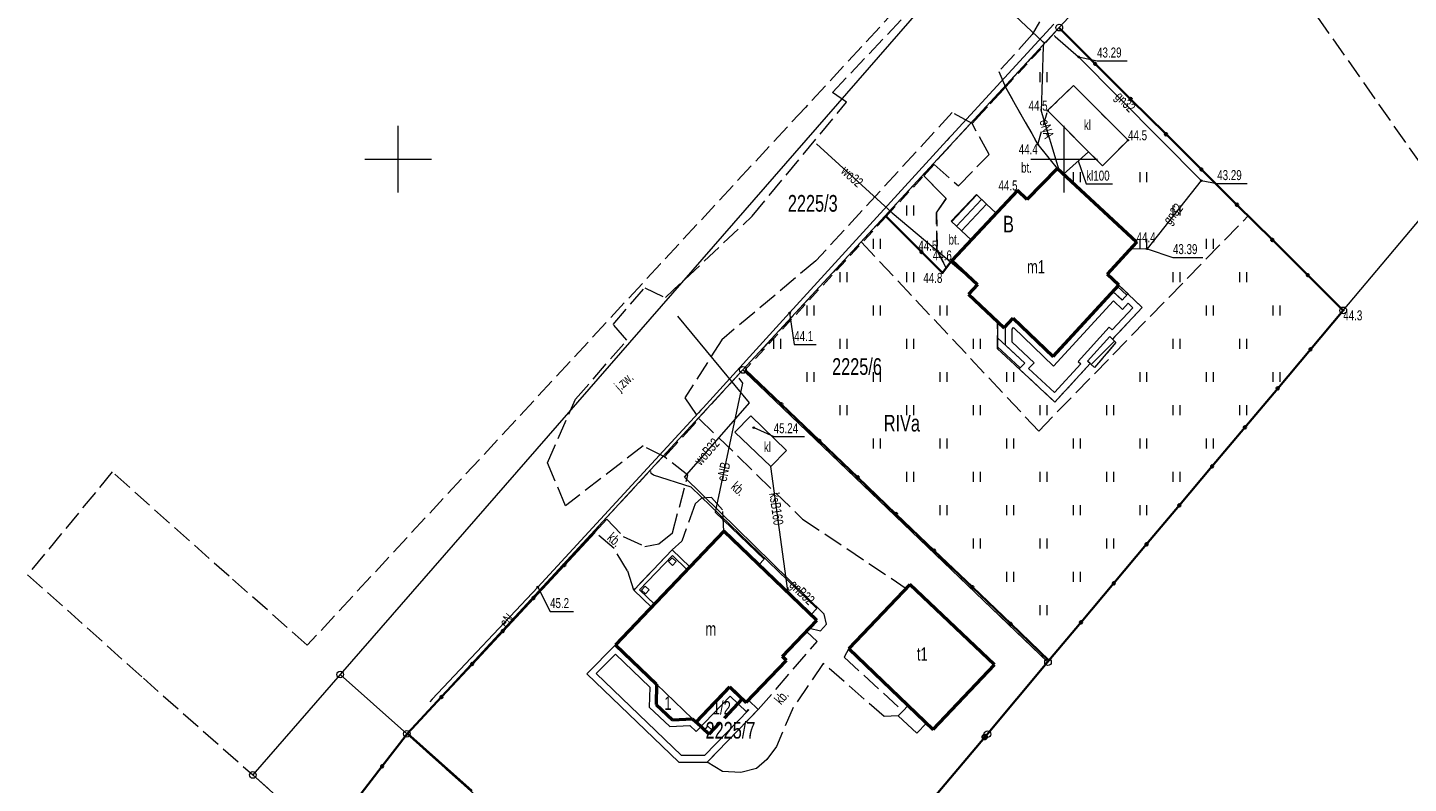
# Model space of a CAD drawing. Header units: millimetres. Extents: x 6552798 to 6553858, y 5859376 to 5860252.
# Tile 21 of 43: x 6553272 to 6553376, y 5859903 to 5859960. Entities that reach past the tile are written whole.
import ezdxf
from ezdxf.enums import TextEntityAlignment as Align

# ---------------------------------------------------------------- set-up
doc = ezdxf.new("R2010")
doc.units = ezdxf.units.MM
for name, pattern in [('1', [0]), ('1_OTKJ', [2, 1.5, -0.5]), ('1_OTKU', [2, 1.5, -0.5]), ('1_OTZI', [1.5, 1, -0.5]), ('1_OTZT', [1.5, 1, -0.5]), ('2_1', [0]), ('2_EGBA', [2.5, 2, -0.5]), ('2_EGBI17', [0]), ('2_EGBN', [0]), ('2_EGBO', [0]), ('2_EGBS', [0]), ('2_EGBSG', [0]), ('2_EGBT', [0]), ('2_EGBU_A', [0]), ('3_SUEP_A', [0]), ('3_SUGP', [0]), ('3_SUKM', [0]), ('3_SUKP', [0]), ('3_SUWP', [0]), ('GDE', [0]), ('GUK', [2, 1.5, -0.5])]:
    doc.linetypes.add(name, pattern=pattern)
for name, color, linetype, lineweight in [('Dzialki', 7, 'GDE', 18), ('EGBB_E_T_0', 7, 'Continuous', 20), ('EGBB_L_0', 7, '2_EGBU_A', 50), ('EGBC_E_T_0', 7, 'Continuous', 20), ('EGBC_E_T_3', 7, 'Continuous', 20), ('EGBC_L_0', 7, '2_EGBN', 18), ('EGBC_L_3', 7, '2_EGBA', 50), ('EGBE_L_0', 7, '2_EGBT', 18), ('EGBE_L_3', 7, '2_EGBS', 18), ('EGBE_L_4', 7, '2_EGBO', 18), ('EGBE_L_8', 7, '2_1', 18), ('Kontury', 3, 'GUK', 18), ('Numery_dzialek', 7, 'Continuous', 13), ('Numery_konturow', 3, 'Continuous', 13), ('OTK_E_T_0', 7, 'Continuous', 0), ('OTK_E_T_3', 7, 'Continuous', 0), ('OTK_L_0', 7, '1_OTKJ', 18), ('OTK_L_4', 7, '1_OTKU', 18), ('OTO_L_0', 7, 'Continuous', 35), ('OTR_T_1', 7, 'Continuous', 18), ('OTZ_L_3', 7, '1_OTZT', 18), ('Podzial_sekcyjny_krzyze', 7, '1', 0), ('Punkty', 7, 'Continuous', 18), ('SUEP_E_T_0', 1, 'Continuous', 0), ('SUEP_L_0', 1, '3_SUEP_A', 18), ('SUER_T_0', 1, 'Continuous', 18), ('SUGP_E_T_0', 52, 'Continuous', 0), ('SUGP_L_0', 52, '3_SUGP', 18), ('SUGR_T_0', 52, 'Continuous', 18), ('SUK_E_T_2', 34, 'Continuous', 0), ('SUK_L_3', 34, '3_SUKM', 18), ('SUKP_E_T_0', 34, 'Continuous', 0), ('SUKP_L_0', 34, '3_SUKP', 18), ('SUKR_T_0', 34, 'Continuous', 18), ('SUWP_E_T_0', 5, 'Continuous', 0), ('SUWP_L_0', 5, '3_SUWP', 18)]:
    doc.layers.add(name, color=color, linetype=linetype, lineweight=lineweight)
doc.styles.get("Standard").update_dxf_attribs({"font": 'arial.ttf'})

# ---------------------------------------------------------------- blocks, each defined once
blk = doc.blocks.new('GRT')
at = {"linetype": 'Continuous'}
blk.add_circle((0, 0), 0.25, dxfattribs=at)
blk = doc.blocks.new('2_OTRN')
at = {"linetype": 'Continuous'}
blk.add_circle((0, 0), 0.045, dxfattribs=at)
blk = doc.blocks.new('2_OTZT')
at = {"linetype": 'Continuous'}
for p, q in [((-0.2625, -0.375), (-0.2625, 0.375)), ((0.2625, -0.375), (0.2625, 0.375))]:
    blk.add_line(p, q, dxfattribs=at)
blk = doc.blocks.new('4_SUPS')
at = {"linetype": 'Continuous'}
blk.add_circle((0, 0), 0.0625, dxfattribs=at)

msp = doc.modelspace()

# ---------------------------------------------------------------- linework, layer by layer
at = {"layer": 'Dzialki'}
for p, q in [((6553367.49, 5859993.76), (6553295.64, 5859911.33)), ((6553349.63, 5859959.88), (6553374.23, 5859986.51)), ((6553370.95, 5859938.66), (6553393.74, 5859965.8)), ((6553325.88, 5859934.19), (6553349.63, 5859959.88)), ((6553349.63, 5859959.88), (6553370.95, 5859938.66)), ((6553348.78, 5859912.26), (6553370.95, 5859938.66)), ((6553300.64, 5859906.87), (6553325.88, 5859934.19)), ((6553325.88, 5859934.19), (6553348.78, 5859912.26)), ((6553344.23, 5859906.85), (6553348.78, 5859912.26)), ((6553295.64, 5859911.33), (6553289.08, 5859903.79)), ((6553295.64, 5859911.33), (6553300.64, 5859906.87)), ((6553300.64, 5859906.87), (6553325.57, 5859884.63)), ((6553325.57, 5859884.63), (6553344.23, 5859906.85)), ((6553289.08, 5859903.79), (6553295.05, 5859898.46))]:
    msp.add_line(p, q, dxfattribs=at)
at = {"layer": 'EGBB_L_0', "linetype": '2_EGBU_A'}
for p, q in [((6553349.46, 5859949.32), (6553347.179, 5859946.991)), ((6553355.43, 5859943.77), (6553349.46, 5859949.32)), ((6553346.49, 5859947.66), (6553341.56, 5859942.41)), ((6553347.179, 5859946.991), (6553346.49, 5859947.66)), ((6553355.43, 5859943.77), (6553353.226, 5859941.382)), ((6553341.56, 5859942.41), (6553343.492, 5859940.596)), ((6553354.1, 5859940.56), (6553353.226, 5859941.382)), ((6553343.492, 5859940.596), (6553342.807, 5859939.867)), ((6553342.807, 5859939.867), (6553345.49, 5859937.348)), ((6553349.16, 5859935.19), (6553354.1, 5859940.56)), ((6553345.49, 5859937.348), (6553346.174, 5859938.077)), ((6553346.174, 5859938.077), (6553349.16, 5859935.19)), ((6553324.45, 5859922.08), (6553316.3, 5859913.55)), ((6553331.42, 5859915.38), (6553324.45, 5859922.08)), ((6553338.41, 5859918.08), (6553333.83, 5859913.27)), ((6553344.77, 5859912.05), (6553338.41, 5859918.08)), ((6553328.85, 5859912.67), (6553331.42, 5859915.38)), ((6553316.3, 5859913.55), (6553319.39, 5859910.6)), ((6553329.14, 5859912.39), (6553328.85, 5859912.67)), ((6553333.83, 5859913.27), (6553340.16, 5859907.21)), ((6553326.12, 5859909.23), (6553329.14, 5859912.39)), ((6553340.16, 5859907.21), (6553344.77, 5859912.05)), ((6553319.39, 5859910.6), (6553319.35, 5859909.09)), ((6553322.36, 5859907.75), (6553324.9, 5859910.4)), ((6553324.9, 5859910.4), (6553326.12, 5859909.23)), ((6553319.35, 5859909.09), (6553320.58, 5859907.94)), ((6553320.58, 5859907.94), (6553322.09, 5859908.01)), ((6553322.09, 5859908.01), (6553322.36, 5859907.75))]:
    msp.add_line(p, q, dxfattribs=at)
at = {"layer": 'EGBC_L_0', "linetype": '2_EGBN'}
for p, q in [((6553319.35, 5859909.09), (6553319.39, 5859910.6)), ((6553319.39, 5859910.6), (6553322.09, 5859908.01)), ((6553320.58, 5859907.94), (6553319.35, 5859909.09)), ((6553322.09, 5859908.01), (6553320.58, 5859907.94))]:
    msp.add_line(p, q, dxfattribs=at)
at = {"layer": 'EGBC_L_3', "linetype": '2_EGBA'}
for p, q in [((6553322.36, 5859907.75), (6553324.9, 5859910.4)), ((6553324.9, 5859910.4), (6553325.829, 5859909.509)), ((6553325.829, 5859909.509), (6553323.31, 5859906.84)), ((6553323.31, 5859906.84), (6553322.36, 5859907.75))]:
    msp.add_line(p, q, dxfattribs=at)
at = {"layer": 'EGBE_L_0', "linetype": '2_EGBT'}
for p, q in [((6553349.16, 5859935.19), (6553353.66, 5859940.082)), ((6553349.181, 5859934.474), (6553353.686, 5859939.371)), ((6553355.156, 5859938.853), (6553353.593, 5859937.199)), ((6553353.686, 5859939.371), (6553354.369, 5859938.729)), ((6553354.369, 5859938.729), (6553354.804, 5859939.191)), ((6553354.804, 5859939.191), (6553355.156, 5859938.853)), ((6553345.583, 5859937.447), (6553346.174, 5859938.077)), ((6553346.174, 5859938.077), (6553349.16, 5859935.19)), ((6553346.085, 5859937.252), (6553346.192, 5859937.365)), ((6553346.095, 5859936.263), (6553346.085, 5859937.252)), ((6553346.192, 5859937.365), (6553349.181, 5859934.474)), ((6553353.375, 5859937.396), (6553351.051, 5859934.834)), ((6553353.593, 5859937.199), (6553353.375, 5859937.396)), ((6553347.736, 5859934.733), (6553346.095, 5859936.263)), ((6553347.327, 5859934.294), (6553347.736, 5859934.733)), ((6553351.249, 5859934.646), (6553349.263, 5859932.489)), ((6553351.051, 5859934.834), (6553351.249, 5859934.646)), ((6553349.263, 5859932.489), (6553347.327, 5859934.294)), ((6553316.3, 5859913.55), (6553314.15, 5859911.39)), ((6553314.863, 5859911.398), (6553316.309, 5859912.85)), ((6553319.39, 5859910.6), (6553316.3, 5859913.55)), ((6553316.309, 5859912.85), (6553318.884, 5859910.391)), ((6553314.15, 5859911.39), (6553321.06, 5859904.74)), ((6553321.26, 5859905.242), (6553314.863, 5859911.398)), ((6553319.35, 5859909.09), (6553319.39, 5859910.6)), ((6553318.884, 5859910.391), (6553318.844, 5859908.878)), ((6553324.9, 5859910.4), (6553322.36, 5859907.75)), ((6553322.374, 5859907.042), (6553324.915, 5859909.693)), ((6553326.12, 5859909.23), (6553324.9, 5859910.4)), ((6553324.915, 5859909.693), (6553326.135, 5859908.522)), ((6553318.844, 5859908.878), (6553320.393, 5859907.431)), ((6553320.58, 5859907.94), (6553319.35, 5859909.09)), ((6553326.321, 5859908.688), (6553322.987, 5859905.258)), ((6553323.2, 5859904.76), (6553327.03, 5859908.7)), ((6553326.291, 5859909.409), (6553326.12, 5859909.23)), ((6553326.135, 5859908.522), (6553326.306, 5859908.701)), ((6553327.03, 5859908.7), (6553326.291, 5859909.409)), ((6553326.306, 5859908.701), (6553326.321, 5859908.688)), ((6553320.393, 5859907.431), (6553321.898, 5859907.501)), ((6553322.09, 5859908.01), (6553320.58, 5859907.94)), ((6553321.898, 5859907.501), (6553322.374, 5859907.042)), ((6553322.36, 5859907.75), (6553322.09, 5859908.01)), ((6553321.06, 5859904.74), (6553323.2, 5859904.76)), ((6553322.987, 5859905.258), (6553321.26, 5859905.242))]:
    msp.add_line(p, q, dxfattribs=at)
at = {"layer": 'EGBE_L_0', "linetype": '2_EGBS'}
for p, q in [((6553353.66, 5859940.082), (6553354.347, 5859939.436)), ((6553354.785, 5859939.902), (6553354.347, 5859939.436)), ((6553355.86, 5859938.87), (6553354.785, 5859939.902)), ((6553353.62, 5859936.5), (6553355.86, 5859938.87)), ((6553345.597, 5859936.043), (6553345.583, 5859937.447)), ((6553351.75, 5859934.86), (6553353.41, 5859936.69)), ((6553345.597, 5859936.043), (6553347.03, 5859934.708)), ((6553349.29, 5859931.78), (6553351.95, 5859934.67)), ((6553351.95, 5859934.67), (6553351.75, 5859934.86)), ((6553346.62, 5859934.269), (6553349.29, 5859931.78))]:
    msp.add_line(p, q, dxfattribs=at)
at = {"layer": 'EGBE_L_0', "linetype": '2_EGBSG'}
for p, q in [((6553353.41, 5859936.69), (6553353.62, 5859936.5)), ((6553346.62, 5859934.269), (6553347.03, 5859934.708))]:
    msp.add_line(p, q, dxfattribs=at)
at = {"layer": 'EGBE_L_3', "linetype": '2_EGBS'}
for p, q in [((6553341.51, 5859945.36), (6553343.41, 5859947.35)), ((6553341.551, 5859945.322), (6553343.434, 5859947.327)), ((6553341.915, 5859944.98), (6553343.799, 5859946.985)), ((6553343.41, 5859947.35), (6553344.163, 5859946.643)), ((6553342.28, 5859944.637), (6553344.163, 5859946.643)), ((6553344.892, 5859945.958), (6553343.009, 5859943.953)), ((6553344.163, 5859946.643), (6553344.892, 5859945.958)), ((6553343.009, 5859943.953), (6553342.28, 5859944.637)), ((6553353.66, 5859940.082), (6553354.354, 5859939.443)), ((6553353.66, 5859940.082), (6553354.347, 5859939.436)), ((6553353.998, 5859940.45), (6553354.696, 5859939.807)), ((6553354.785, 5859939.902), (6553354.1, 5859940.56)), ((6553354.785, 5859939.902), (6553354.347, 5859939.436)), ((6553344.98, 5859937.827), (6553345, 5859935.78)), ((6553345.49, 5859937.348), (6553344.98, 5859937.827)), ((6553347.03, 5859934.708), (6553344.992, 5859936.608)), ((6553345.583, 5859937.447), (6553345.49, 5859937.348)), ((6553345.597, 5859936.043), (6553345.583, 5859937.447)), ((6553351.75, 5859934.86), (6553353.41, 5859936.69)), ((6553353.41, 5859936.69), (6553351.752, 5859934.858)), ((6553346.689, 5859934.342), (6553344.999, 5859935.918)), ((6553345, 5859935.78), (6553346.62, 5859934.269)), ((6553345.597, 5859936.043), (6553347.03, 5859934.708)), ((6553353.773, 5859936.347), (6553352.025, 5859934.599)), ((6553353.88, 5859936.24), (6553352.261, 5859934.374)), ((6553352.261, 5859934.374), (6553351.75, 5859934.86)), ((6553317.68, 5859917.67), (6553320.56, 5859920.68)), ((6553320.58, 5859920.25), (6553318.11, 5859917.68)), ((6553320.56, 5859920.68), (6553321.89, 5859919.4)), ((6553321.689, 5859919.191), (6553320.58, 5859920.25)), ((6553321.89, 5859919.4), (6553321.689, 5859919.191)), ((6553319.017, 5859916.393), (6553317.68, 5859917.67)), ((6553318.11, 5859917.68), (6553319.227, 5859916.613)), ((6553319.227, 5859916.613), (6553319.017, 5859916.393))]:
    msp.add_line(p, q, dxfattribs=at)
at = {"layer": 'EGBE_L_3', "linetype": '2_EGBSG'}
for p, q in [((6553342.28, 5859944.637), (6553341.51, 5859945.36)), ((6553354.1, 5859940.56), (6553353.66, 5859940.082)), ((6553353.41, 5859936.69), (6553353.62, 5859936.5)), ((6553353.62, 5859936.5), (6553353.88, 5859936.24)), ((6553346.62, 5859934.269), (6553347.03, 5859934.708))]:
    msp.add_line(p, q, dxfattribs=at)
at = {"layer": 'EGBE_L_4', "linetype": '2_EGBO'}
for p, q in [((6553320.57, 5859920.09), (6553320.29, 5859919.8)), ((6553320.86, 5859919.81), (6553320.57, 5859920.09)), ((6553320.29, 5859919.8), (6553320.58, 5859919.52)), ((6553320.58, 5859919.52), (6553320.86, 5859919.81)), ((6553318.26, 5859917.67), (6553318.54, 5859917.96)), ((6553318.54, 5859917.96), (6553318.83, 5859917.68)), ((6553318.55, 5859917.39), (6553318.26, 5859917.67)), ((6553318.83, 5859917.68), (6553318.55, 5859917.39)), ((6553322.98, 5859907.16), (6553323.25, 5859907.45)), ((6553323.31, 5859906.84), (6553322.98, 5859907.16)), ((6553323.25, 5859907.45), (6553323.58, 5859907.13)), ((6553323.58, 5859907.13), (6553323.31, 5859906.84))]:
    msp.add_line(p, q, dxfattribs=at)
at = {"layer": 'EGBE_L_8', "linetype": '2_EGBI17'}
for p, q in [((6553337.54, 5859908.22), (6553337.88, 5859908.58)), ((6553337.88, 5859908.58), (6553338.29, 5859909)), ((6553338.29, 5859909), (6553339.664, 5859907.685)), ((6553338.93, 5859906.92), (6553337.54, 5859908.22)), ((6553339.664, 5859907.685), (6553338.93, 5859906.92))]:
    msp.add_line(p, q, dxfattribs=at)
at = {"layer": 'Kontury'}
for p, q in [((6553349.74, 5859974.6), (6553330.57, 5859953.9)), ((6553349.63, 5859959.88), (6553360.95, 5859972.13)), ((6553360.95, 5859972.13), (6553378.11, 5859947.73)), ((6553349.63, 5859959.88), (6553334.76, 5859943.8)), ((6553363.81, 5859945.76), (6553349.63, 5859959.88)), ((6553330.57, 5859953.9), (6553319.69, 5859942.15)), ((6553348.08, 5859929.6), (6553363.81, 5859945.76)), ((6553325.88, 5859934.19), (6553334.76, 5859943.8)), ((6553334.76, 5859943.8), (6553348.08, 5859929.6)), ((6553319.69, 5859942.15), (6553293.17, 5859913.53)), ((6553325.88, 5859934.19), (6553300.64, 5859906.87)), ((6553348.78, 5859912.26), (6553325.88, 5859934.19)), ((6553278.53, 5859926.53), (6553272.17, 5859918.82)), ((6553287.3, 5859918.7), (6553278.53, 5859926.53)), ((6553272.17, 5859918.82), (6553280.86, 5859911.06)), ((6553293.17, 5859913.53), (6553287.3, 5859918.7)), ((6553344.23, 5859906.85), (6553348.78, 5859912.26)), ((6553280.86, 5859911.06), (6553289.08, 5859903.79)), ((6553300.64, 5859906.87), (6553325.57, 5859884.63)), ((6553325.57, 5859884.63), (6553344.23, 5859906.85)), ((6553289.08, 5859903.79), (6553295.05, 5859898.46))]:
    msp.add_line(p, q, dxfattribs=at)
at = {"layer": 'OTK_L_0', "linetype": '1_OTKJ'}
for p, q in [((6553354.21, 5859970.68), (6553347.59, 5859959.36)), ((6553332.6, 5859955.02), (6553346.45, 5859969.64)), ((6553347.59, 5859959.36), (6553345.1, 5859956.59)), ((6553345.1, 5859956.59), (6553345.59, 5859955.41)), ((6553345.59, 5859955.41), (6553343.08, 5859952.69)), ((6553326.57, 5859945.73), (6553333.66, 5859954.29)), ((6553333.66, 5859954.29), (6553332.6, 5859955.02)), ((6553341.59, 5859953.51), (6553331.36, 5859942.38)), ((6553343.08, 5859952.69), (6553341.59, 5859953.51)), ((6553320.05, 5859939.62), (6553326.57, 5859945.73)), ((6553331.36, 5859942.38), (6553324.28, 5859936.45)), ((6553316.14, 5859937.6), (6553318.5, 5859940.36)), ((6553318.5, 5859940.36), (6553320.05, 5859939.62)), ((6553317.16, 5859936.42), (6553316.14, 5859937.6)), ((6553313.31, 5859932), (6553317.16, 5859936.42)), ((6553324.28, 5859936.45), (6553321.52, 5859932.09)), ((6553311.21, 5859927.21), (6553313.31, 5859932)), ((6553321.52, 5859932.09), (6553322.6, 5859930.52)), ((6553319.98, 5859927.67), (6553322.6, 5859930.52)), ((6553318.38, 5859928.49), (6553312.56, 5859924)), ((6553319.98, 5859927.67), (6553318.38, 5859928.49)), ((6553312.56, 5859924), (6553311.21, 5859927.21))]:
    msp.add_line(p, q, dxfattribs=at)
at = {"layer": 'OTK_L_4', "linetype": '1_OTKU'}
for p, q in [((6553343.08, 5859952.69), (6553345.59, 5859955.41)), ((6553345.59, 5859955.41), (6553348.01, 5859951.12)), ((6553344.36, 5859950.37), (6553343.08, 5859952.69)), ((6553348.01, 5859951.12), (6553349.46, 5859949.32)), ((6553342.05, 5859948.01), (6553344.36, 5859950.37)), ((6553339.45, 5859948.76), (6553340.23, 5859949.6)), ((6553340.23, 5859949.6), (6553342.05, 5859948.01)), ((6553349.46, 5859949.32), (6553347.179, 5859946.991)), ((6553341.13, 5859947.05), (6553339.45, 5859948.76)), ((6553340.4, 5859945.98), (6553341.13, 5859947.05)), ((6553346.49, 5859947.66), (6553341.56, 5859942.41)), ((6553347.179, 5859946.991), (6553346.49, 5859947.66)), ((6553340.47, 5859943.14), (6553340.4, 5859945.98)), ((6553341.138, 5859941.851), (6553340.47, 5859943.14)), ((6553341.56, 5859942.41), (6553341.138, 5859941.851)), ((6553319.98, 5859927.67), (6553322.6, 5859930.52)), ((6553322.6, 5859930.52), (6553330.35, 5859923)), ((6553321.74, 5859926.3), (6553319.98, 5859927.67)), ((6553320.59, 5859921.96), (6553321.74, 5859926.3)), ((6553322.28, 5859924.15), (6553321.3, 5859921.33)), ((6553322.76, 5859924.56), (6553322.28, 5859924.15)), ((6553323.51, 5859924.62), (6553322.76, 5859924.56)), ((6553324.35, 5859923.68), (6553323.51, 5859924.62)), ((6553324.45, 5859922.08), (6553324.35, 5859923.68)), ((6553314.76, 5859922.01), (6553315.65, 5859923)), ((6553316.2, 5859920.8), (6553314.76, 5859922.01)), ((6553315.65, 5859923), (6553316.89, 5859921.68)), ((6553331.42, 5859915.38), (6553324.45, 5859922.08)), ((6553330.35, 5859923), (6553338.14, 5859917.79)), ((6553316.89, 5859921.68), (6553318.52, 5859920.93)), ((6553318.52, 5859920.93), (6553319.55, 5859921.15)), ((6553319.55, 5859921.15), (6553320.59, 5859921.96)), ((6553321.3, 5859921.33), (6553320.56, 5859920.68)), ((6553317.22, 5859919.11), (6553316.2, 5859920.8)), ((6553320.56, 5859920.68), (6553317.68, 5859917.67)), ((6553317.68, 5859917.67), (6553317.22, 5859919.11)), ((6553338.14, 5859917.79), (6553333.83, 5859913.27)), ((6553330.65, 5859914.56), (6553331.42, 5859915.38)), ((6553327.03, 5859908.7), (6553331.44, 5859913.81)), ((6553331.44, 5859913.81), (6553330.65, 5859914.56)), ((6553333.83, 5859913.27), (6553333.47, 5859912.62)), ((6553331.91, 5859912.16), (6553329.65, 5859908.85)), ((6553336.49, 5859908.17), (6553331.91, 5859912.16)), ((6553333.47, 5859912.62), (6553337.88, 5859908.58)), ((6553323.2, 5859904.76), (6553327.03, 5859908.7)), ((6553329.65, 5859908.85), (6553328.39, 5859905.93)), ((6553337.88, 5859908.58), (6553337.54, 5859908.22)), ((6553337.54, 5859908.22), (6553336.49, 5859908.17)), ((6553328.39, 5859905.93), (6553327.67, 5859904.96)), ((6553324.33, 5859904.05), (6553323.2, 5859904.76)), ((6553327.67, 5859904.96), (6553326.89, 5859904.28)), ((6553325.72, 5859903.97), (6553324.33, 5859904.05)), ((6553326.89, 5859904.28), (6553325.72, 5859903.97))]:
    msp.add_line(p, q, dxfattribs=at)
at = {"layer": 'OTO_L_0'}
for p, q in [((6553349.66, 5859959.81), (6553352.32, 5859957.167)), ((6553352.32, 5859957.167), (6553354.982, 5859954.523)), ((6553354.982, 5859954.523), (6553357.643, 5859951.879)), ((6553357.643, 5859951.879), (6553360.305, 5859949.235)), ((6553360.305, 5859949.235), (6553362.966, 5859946.592)), ((6553362.966, 5859946.592), (6553365.627, 5859943.948)), ((6553336.64, 5859945.71), (6553339.282, 5859943.049)), ((6553365.627, 5859943.948), (6553368.289, 5859941.304)), ((6553339.282, 5859943.049), (6553340.85, 5859941.47)), ((6553340.85, 5859941.47), (6553341.56, 5859942.41)), ((6553368.289, 5859941.304), (6553370.95, 5859938.66)), ((6553368.489, 5859935.734), (6553370.95, 5859938.66)), ((6553366.028, 5859932.808), (6553368.489, 5859935.734)), ((6553326.04, 5859934.21), (6553328.749, 5859931.617)), ((6553363.568, 5859929.881), (6553366.028, 5859932.808)), ((6553328.749, 5859931.617), (6553331.621, 5859928.869)), ((6553361.107, 5859926.955), (6553363.568, 5859929.881)), ((6553331.621, 5859928.869), (6553334.492, 5859926.121)), ((6553358.646, 5859924.029), (6553361.107, 5859926.955)), ((6553334.492, 5859926.121), (6553337.364, 5859923.373)), ((6553337.364, 5859923.373), (6553340.235, 5859920.625)), ((6553356.185, 5859921.103), (6553358.646, 5859924.029)), ((6553312.457, 5859919.537), (6553314.76, 5859922.01)), ((6553353.724, 5859918.176), (6553356.185, 5859921.103)), ((6553340.235, 5859920.625), (6553343.107, 5859917.876)), ((6553310.154, 5859917.064), (6553312.457, 5859919.537)), ((6553343.107, 5859917.876), (6553345.978, 5859915.128)), ((6553351.264, 5859915.25), (6553353.724, 5859918.176)), ((6553307.851, 5859914.591), (6553310.154, 5859917.064)), ((6553345.978, 5859915.128), (6553348.85, 5859912.38)), ((6553348.85, 5859912.38), (6553351.264, 5859915.25)), ((6553305.548, 5859912.118), (6553307.851, 5859914.591)), ((6553303.246, 5859909.644), (6553305.548, 5859912.118)), ((6553348.85, 5859912.38), (6553344.026, 5859906.637)), ((6553300.69, 5859906.9), (6553303.246, 5859909.644)), ((6553298.788, 5859904.443), (6553300.69, 5859906.9)), ((6553305.525, 5859902.607), (6553300.69, 5859906.9)), ((6553344.026, 5859906.637), (6553339.429, 5859901.165)), ((6553296.885, 5859901.985), (6553298.788, 5859904.443))]:
    msp.add_line(p, q, dxfattribs=at)
for centre, radius in [((6553352.32, 5859957.167), 0.085), ((6553354.982, 5859954.523), 0.085), ((6553357.643, 5859951.879), 0.085), ((6553360.305, 5859949.235), 0.085), ((6553362.966, 5859946.592), 0.085), ((6553365.627, 5859943.948), 0.085), ((6553339.282, 5859943.049), 0.085), ((6553368.289, 5859941.304), 0.085), ((6553368.489, 5859935.734), 0.085), ((6553366.028, 5859932.808), 0.085), ((6553328.749, 5859931.617), 0.085), ((6553363.568, 5859929.881), 0.085), ((6553331.621, 5859928.869), 0.085), ((6553334.492, 5859926.121), 0.085), ((6553361.107, 5859926.955), 0.085), ((6553358.646, 5859924.029), 0.085), ((6553337.364, 5859923.373), 0.085), ((6553356.185, 5859921.103), 0.085), ((6553340.235, 5859920.625), 0.085), ((6553312.457, 5859919.537), 0.085), ((6553343.107, 5859917.876), 0.085), ((6553353.724, 5859918.176), 0.085), ((6553310.154, 5859917.064), 0.085), ((6553345.978, 5859915.128), 0.085), ((6553351.264, 5859915.25), 0.085), ((6553307.851, 5859914.591), 0.085), ((6553305.548, 5859912.118), 0.085), ((6553303.246, 5859909.644), 0.085), ((6553344.026, 5859906.637), 0.17), ((6553298.788, 5859904.443), 0.085)]:
    msp.add_circle(centre, radius, dxfattribs=at)
at = {"layer": 'OTZ_L_3', "linetype": '1_OTZI'}
for p, q in [((6553370.95, 5859938.66), (6553349.66, 5859959.81)), ((6553348.23, 5859958.27), (6553345.59, 5859955.41)), ((6553345.59, 5859955.41), (6553348.01, 5859951.12)), ((6553348.75, 5859953.65), (6553350.69, 5859955.55)), ((6553350.69, 5859955.55), (6553354.79, 5859951.43)), ((6553352.865, 5859949.515), (6553348.75, 5859953.65)), ((6553348.01, 5859951.12), (6553349.46, 5859949.32)), ((6553354.79, 5859951.43), (6553352.865, 5859949.515)), ((6553349.46, 5859949.32), (6553355.43, 5859943.77)), ((6553336.64, 5859945.71), (6553339.45, 5859948.76)), ((6553339.45, 5859948.76), (6553341.13, 5859947.05)), ((6553341.13, 5859947.05), (6553340.4, 5859945.98)), ((6553340.4, 5859945.98), (6553340.47, 5859943.14)), ((6553336.64, 5859945.71), (6553326.04, 5859934.21)), ((6553355.43, 5859943.77), (6553353.226, 5859941.382)), ((6553340.47, 5859943.14), (6553341.138, 5859941.851)), ((6553341.138, 5859941.851), (6553341.56, 5859942.41)), ((6553343.492, 5859940.596), (6553341.56, 5859942.41)), ((6553353.226, 5859941.382), (6553354.1, 5859940.56)), ((6553342.807, 5859939.867), (6553343.492, 5859940.596)), ((6553344.98, 5859937.827), (6553342.807, 5859939.867)), ((6553354.1, 5859940.56), (6553355.86, 5859938.87)), ((6553348.85, 5859912.38), (6553370.95, 5859938.66)), ((6553355.86, 5859938.87), (6553353.62, 5859936.5)), ((6553345, 5859935.78), (6553344.98, 5859937.827)), ((6553353.62, 5859936.5), (6553353.88, 5859936.24)), ((6553349.29, 5859931.78), (6553345, 5859935.78)), ((6553353.88, 5859936.24), (6553352.261, 5859934.374)), ((6553351.95, 5859934.67), (6553349.29, 5859931.78)), ((6553352.261, 5859934.374), (6553351.95, 5859934.67)), ((6553326.04, 5859934.21), (6553348.85, 5859912.38))]:
    msp.add_line(p, q, dxfattribs=at)
at = {"layer": 'OTZ_L_3', "linetype": '1_OTZT'}
msp.add_line((6553348.01, 5859951.12), (6553348.75, 5859953.65), dxfattribs=at)
at = {"layer": 'Podzial_sekcyjny_krzyze'}
for p, q in [((6553300, 5859947.5), (6553300, 5859952.5)), ((6553350, 5859947.5), (6553350, 5859952.5)), ((6553297.5, 5859950), (6553302.5, 5859950)), ((6553347.5, 5859950), (6553352.5, 5859950))]:
    msp.add_line(p, q, dxfattribs=at)
at = {"layer": 'SUEP_L_0', "linetype": '3_SUEP_A'}
for p, q in [((6553348.397, 5859958.816), (6553345.06, 5859961.943)), ((6553349.22, 5859960.15), (6553341.527, 5859951.782)), ((6553348.3, 5859953.58), (6553348.442, 5859958.485)), ((6553348.49, 5859958.734), (6553348.397, 5859958.816)), ((6553348.442, 5859958.485), (6553348.49, 5859958.734)), ((6553349.606, 5859949.184), (6553348.3, 5859953.58)), ((6553341.192, 5859951.416), (6553329.38, 5859938.47)), ((6553341.36, 5859951.6), (6553341.192, 5859951.416)), ((6553341.527, 5859951.782), (6553341.36, 5859951.6)), ((6553329.38, 5859938.47), (6553322.879, 5859931.346)), ((6553325.565, 5859933.575), (6553325.84, 5859933.19)), ((6553325.84, 5859933.19), (6553323.78, 5859923.52)), ((6553322.879, 5859931.346), (6553322.71, 5859931.16)), ((6553322.543, 5859930.979), (6553310.47, 5859917.89)), ((6553322.71, 5859931.16), (6553322.543, 5859930.979)), ((6553323.78, 5859923.52), (6553327.48, 5859919.98)), ((6553327.48, 5859919.98), (6553327.061, 5859919.571)), ((6553310.47, 5859917.89), (6553302.55, 5859909.471)), ((6553302.55, 5859909.471), (6553302.38, 5859909.29))]:
    msp.add_line(p, q, dxfattribs=at)
at = {"layer": 'SUER_T_0', "linetype": 'Continuous', "lineweight": 0}
for p, q in [((6553329.38, 5859938.47), (6553329.726, 5859936.103)), ((6553329.726, 5859936.103), (6553331.382, 5859936.103)), ((6553310.47, 5859917.89), (6553311.397, 5859916.066)), ((6553311.397, 5859916.066), (6553313.161, 5859916.066))]:
    msp.add_line(p, q, dxfattribs=at)
at = {"layer": 'SUGP_L_0', "linetype": '3_SUGP'}
for p, q in [((6553349.25, 5859959.3), (6553349.32, 5859959.22)), ((6553349.32, 5859959.22), (6553351.08, 5859957.69)), ((6553351.08, 5859957.69), (6553360.29, 5859948.4)), ((6553360.29, 5859948.4), (6553356.22, 5859943.28)), ((6553356.22, 5859943.28), (6553354.955, 5859943.256)), ((6553318.98, 5859926.42), (6553318.95, 5859926.57)), ((6553319.17, 5859926.3), (6553318.98, 5859926.42)), ((6553322, 5859925.4), (6553319.17, 5859926.3)), ((6553331.42, 5859916.28), (6553322, 5859925.4)), ((6553330.971, 5859915.811), (6553331.42, 5859916.28))]:
    msp.add_line(p, q, dxfattribs=at)
at = {"layer": 'SUGR_T_0', "linetype": 'Continuous', "lineweight": 0}
for p, q in [((6553351.08, 5859957.69), (6553352.466, 5859957.389)), ((6553352.466, 5859957.389), (6553354.719, 5859957.389)), ((6553360.29, 5859948.4), (6553361.488, 5859948.189)), ((6553361.488, 5859948.189), (6553363.741, 5859948.189)), ((6553356.22, 5859943.28), (6553358.163, 5859942.633)), ((6553358.163, 5859942.633), (6553360.416, 5859942.633))]:
    msp.add_line(p, q, dxfattribs=at)
at = {"layer": 'SUK_L_3', "linetype": '3_SUKM'}
for p, q in [((6553350.69, 5859955.55), (6553348.75, 5859953.65)), ((6553354.79, 5859951.43), (6553350.69, 5859955.55)), ((6553348.75, 5859953.65), (6553352.865, 5859949.515)), ((6553352.865, 5859949.515), (6553354.79, 5859951.43)), ((6553325.28, 5859929.52), (6553326.47, 5859930.74)), ((6553326.47, 5859930.74), (6553329.14, 5859928.14)), ((6553327.97, 5859926.94), (6553325.28, 5859929.52)), ((6553329.14, 5859928.14), (6553327.97, 5859926.94))]:
    msp.add_line(p, q, dxfattribs=at)
at = {"layer": 'SUKP_E_T_0', "linetype": 'Continuous', "lineweight": 0}
for p, q in [((6553351.056, 5859949.883), (6553351.653, 5859948.15)), ((6553351.653, 5859948.15), (6553353.634, 5859948.15))]:
    msp.add_line(p, q, dxfattribs=at)
at = {"layer": 'SUKP_L_0', "linetype": '3_SUKP'}
for p, q in [((6553351.818, 5859950.567), (6553349.936, 5859948.877)), ((6553329.28, 5859917.437), (6553327.97, 5859926.94))]:
    msp.add_line(p, q, dxfattribs=at)
at = {"layer": 'SUKR_T_0', "linetype": 'Continuous', "lineweight": 0}
for p, q in [((6553326.686, 5859929.859), (6553328.184, 5859929.191)), ((6553328.184, 5859929.191), (6553330.491, 5859929.191))]:
    msp.add_line(p, q, dxfattribs=at)
at = {"layer": 'SUWP_L_0', "linetype": '3_SUWP'}
for p, q in [((6553331.4, 5859951.15), (6553337.09, 5859945.972)), ((6553337.09, 5859945.972), (6553343.492, 5859940.596)), ((6553326.37, 5859931.73), (6553320.98, 5859938.22)), ((6553321.5, 5859926.14), (6553326.37, 5859931.73)), ((6553331.97, 5859915.85), (6553321.5, 5859926.14)), ((6553332.16, 5859915.12), (6553331.97, 5859915.85)), ((6553330.87, 5859914.8), (6553331.71, 5859914.61)), ((6553331.71, 5859914.61), (6553332.16, 5859915.12))]:
    msp.add_line(p, q, dxfattribs=at)

# ---------------------------------------------------------------- block references
at = {"layer": 'OTR_T_1'}
for p in [(6553348.75, 5859953.65), (6553348.01, 5859951.12), (6553354.79, 5859951.43), (6553346.49, 5859947.66), (6553355.43, 5859943.77), (6553340.47, 5859943.14), (6553341.56, 5859942.41), (6553340.85, 5859941.47), (6553370.95, 5859938.66)]:
    msp.add_blockref('2_OTRN', p, dxfattribs=at)
at = {"layer": 'OTZ_L_3'}
for p in [(6553348.45, 5859956.16), (6553350.95, 5859948.66), (6553355.95, 5859948.66), (6553338.45, 5859946.16), (6553358.45, 5859946.16), (6553335.95, 5859943.66), (6553355.95, 5859943.66), (6553360.95, 5859943.66), (6553333.45, 5859941.16), (6553338.45, 5859941.16), (6553358.45, 5859941.16), (6553363.45, 5859941.16), (6553330.95, 5859938.66), (6553335.95, 5859938.66), (6553340.95, 5859938.66), (6553360.95, 5859938.66), (6553365.95, 5859938.66), (6553328.45, 5859936.16), (6553333.45, 5859936.16), (6553338.45, 5859936.16), (6553343.45, 5859936.16), (6553358.45, 5859936.16), (6553363.45, 5859936.16), (6553330.95, 5859933.66), (6553335.95, 5859933.66), (6553340.95, 5859933.66), (6553345.95, 5859933.66), (6553355.95, 5859933.66), (6553360.95, 5859933.66), (6553365.95, 5859933.66), (6553333.45, 5859931.16), (6553338.45, 5859931.16), (6553343.45, 5859931.16), (6553348.45, 5859931.16), (6553353.45, 5859931.16), (6553358.45, 5859931.16), (6553363.45, 5859931.16), (6553335.95, 5859928.66), (6553340.95, 5859928.66), (6553345.95, 5859928.66), (6553350.95, 5859928.66), (6553355.95, 5859928.66), (6553360.95, 5859928.66), (6553338.45, 5859926.16), (6553343.45, 5859926.16), (6553348.45, 5859926.16), (6553353.45, 5859926.16), (6553358.45, 5859926.16), (6553340.95, 5859923.66), (6553345.95, 5859923.66), (6553350.95, 5859923.66), (6553355.95, 5859923.66), (6553343.45, 5859921.16), (6553348.45, 5859921.16), (6553353.45, 5859921.16), (6553345.95, 5859918.66), (6553350.95, 5859918.66), (6553348.45, 5859916.16)]:
    msp.add_blockref('2_OTZT', p, dxfattribs=at)
at = {"layer": 'Punkty'}
for p in [(6553349.63, 5859959.88), (6553370.95, 5859938.66), (6553325.88, 5859934.19), (6553348.78, 5859912.26), (6553295.64, 5859911.33), (6553300.64, 5859906.87), (6553344.23, 5859906.85), (6553289.08, 5859903.79)]:
    msp.add_blockref('GRT', p, dxfattribs=at)
at = {"layer": 'SUER_T_0'}
for p in [(6553329.38, 5859938.47), (6553310.47, 5859917.89)]:
    msp.add_blockref('4_SUPS', p, dxfattribs=at)
at = {"layer": 'SUGR_T_0'}
for p in [(6553351.08, 5859957.69), (6553360.29, 5859948.4), (6553356.22, 5859943.28)]:
    msp.add_blockref('4_SUPS', p, dxfattribs=at)
at = {"layer": 'SUKR_T_0'}
msp.add_blockref('4_SUPS', (6553326.686, 5859929.859), dxfattribs=at)

# ---------------------------------------------------------------- texts
at = {"layer": 'EGBB_E_T_0', "width": 0.7}
for s, p in [('m1', (6553347.881, 5859941.931)), ('m', (6553323.463, 5859914.755)), ('t1', (6553339.346, 5859912.863))]:
    msp.add_text(s, height=1, dxfattribs=at).set_placement(p, align=Align.MIDDLE)
at = {"layer": 'EGBC_E_T_0', "width": 0.7}
msp.add_text('1', height=1, dxfattribs=at).set_placement((6553320.243, 5859909.174), align=Align.MIDDLE)
at = {"layer": 'EGBC_E_T_3', "width": 0.7}
msp.add_text('1/2', height=1, dxfattribs=at).set_placement((6553324.289, 5859908.849), align=Align.MIDDLE)
at = {"layer": 'Numery_dzialek', "width": 0.7}
for s, p in [('2225/3', (6553329.25, 5859947.32)), ('2225/6', (6553332.57, 5859935.07)), ('2225/7', (6553323.07, 5859907.77))]:
    msp.add_text(s, height=1.25, dxfattribs=at).set_placement(p, align=Align.TOP_LEFT)
at = {"layer": 'Numery_konturow', "width": 0.7}
for s, p in [('B', (6553345.41, 5859945.76)), ('RIVa', (6553336.45, 5859930.82))]:
    msp.add_text(s, height=1.25, dxfattribs=at).set_placement(p, align=Align.TOP_LEFT)
at = {"layer": 'OTK_E_T_0', "lineweight": 9, "width": 0.7}
msp.add_text('j.zw.', height=0.75, rotation=41.98721, dxfattribs=at).set_placement((6553316.996, 5859933.245), align=Align.MIDDLE)
at = {"layer": 'OTK_E_T_3', "lineweight": 9, "width": 0.7}
for p in [(6553347.168, 5859949.392), (6553341.72, 5859943.993)]:
    msp.add_text('bt.', height=0.75, dxfattribs=at).set_placement(p, align=Align.MIDDLE)
for rotation, p in [(318.01, (6553325.539, 5859925.287)), (318.41659, (6553316.245, 5859921.46)), (49.61634, (6553328.763, 5859909.641))]:
    msp.add_text('kb.', height=0.75, rotation=rotation, dxfattribs=at).set_placement(p, align=Align.MIDDLE)
at = {"layer": 'OTR_T_1', "lineweight": 9, "width": 0.7}
for s, p in [('44.5', (6553348.75, 5859953.65)), ('44.5', (6553346.49, 5859947.66)), ('44.5', (6553340.47, 5859943.14)), ('44.6', (6553341.56, 5859942.41))]:
    msp.add_text(s, height=0.75, dxfattribs=at).set_placement(p, align=Align.RIGHT)
for s, p in [('44.5', (6553354.79, 5859951.43)), ('44.4', (6553355.43, 5859943.77))]:
    msp.add_text(s, height=0.75, dxfattribs=at).set_placement(p)
for s, p in [('44.4', (6553348.01, 5859951.12)), ('44.8', (6553340.85, 5859941.47))]:
    msp.add_text(s, height=0.75, dxfattribs=at).set_placement(p, align=Align.TOP_RIGHT)
msp.add_text('44.3', height=0.75, dxfattribs=at).set_placement((6553370.95, 5859938.66), align=Align.TOP_LEFT)
at = {"layer": 'SUEP_E_T_0', "lineweight": 9, "width": 0.7}
for s, rotation, p in [('eNA', 286.55119, (6553348.684, 5859952.286)), ('eNB', 77.97406, (6553324.425, 5859926.548)), ('eN', 48.49597, (6553308.127, 5859915.399))]:
    msp.add_text(s, height=0.75, rotation=rotation, dxfattribs=at).set_placement(p, align=Align.MIDDLE)
at = {"layer": 'SUER_T_0', "lineweight": 9, "width": 0.7}
for s, p in [('44.1', (6553329.726, 5859936.728)), ('45.2', (6553311.397, 5859916.691))]:
    msp.add_text(s, height=0.75, dxfattribs=at).set_placement(p, align=Align.MIDDLE_LEFT)
at = {"layer": 'SUGP_E_T_0', "lineweight": 9, "width": 0.7}
for s, rotation, p in [('gn32', 314.75224, (6553354.508, 5859954.232)), ('gn32', 51.51601, (6553358.249, 5859945.833)), ('gnB32', 315.93, (6553330.244, 5859917.419))]:
    msp.add_text(s, height=0.75, rotation=rotation, dxfattribs=at).set_placement(p, align=Align.MIDDLE)
at = {"layer": 'SUGR_T_0', "lineweight": 9, "width": 0.7}
for s, p in [('43.29', (6553352.466, 5859957.639)), ('43.29', (6553361.488, 5859948.439)), ('43.39', (6553358.163, 5859942.883))]:
    msp.add_text(s, height=0.75, dxfattribs=at).set_placement(p)
at = {"layer": 'SUK_E_T_2', "lineweight": 9, "width": 0.7}
msp.add_text('kl', height=0.75, dxfattribs=at).set_placement((6553351.743, 5859952.597), align=Align.MIDDLE)
msp.add_text('kl', height=0.75, dxfattribs=at).set_placement((6553327.451, 5859928.031))
at = {"layer": 'SUKP_E_T_0', "lineweight": 9, "width": 0.7}
msp.add_text('kl100', height=0.75, dxfattribs=at).set_placement((6553351.653, 5859949.15), align=Align.TOP_LEFT)
msp.add_text('ksB160', height=0.75, rotation=277.85127, dxfattribs=at).set_placement((6553328.408, 5859923.766), align=Align.MIDDLE)
at = {"layer": 'SUKR_T_0', "lineweight": 9, "width": 0.7}
msp.add_text('45.24', height=0.75, dxfattribs=at).set_placement((6553328.184, 5859929.441))
at = {"layer": 'SUWP_E_T_0', "lineweight": 9, "width": 0.7}
for s, rotation, p in [('wo32', 317.69494, (6553334.079, 5859948.712)), ('woB32', 48.93767, (6553323.165, 5859928.051))]:
    msp.add_text(s, height=0.75, rotation=rotation, dxfattribs=at).set_placement(p, align=Align.MIDDLE)

doc.saveas('drawing.dxf')
